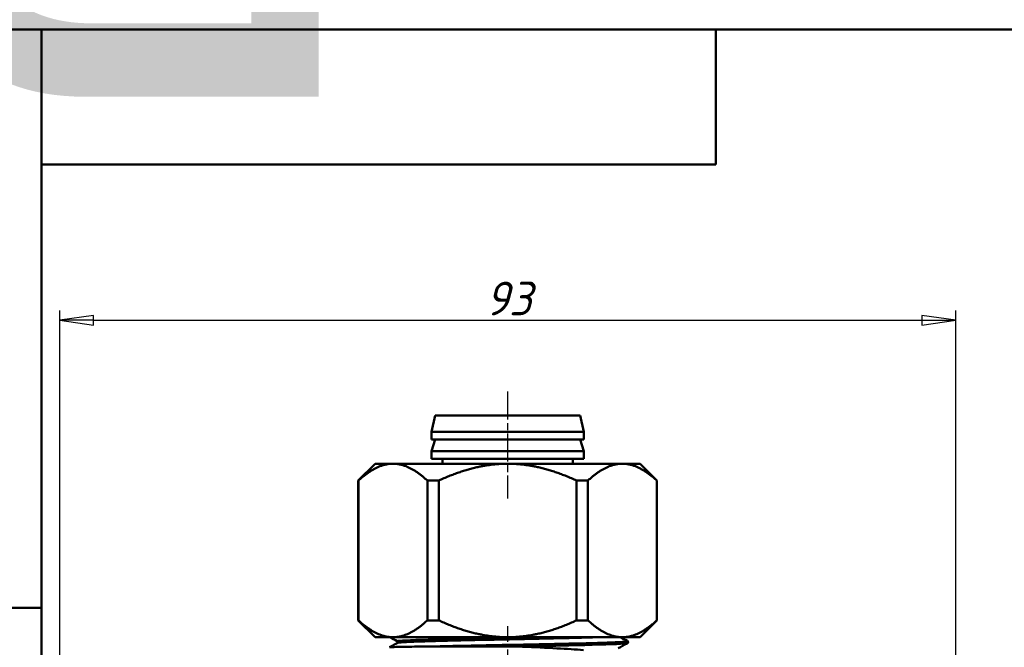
# Model space of a CAD drawing. Header units: millimetres. Extents: x -512 to 1356, y -69 to 356.
# Tile 8 of 12: x 18 to 120, y 228 to 293. Entities that reach past the tile are written whole.
import ezdxf
from ezdxf.enums import TextEntityAlignment as Align

# ---------------------------------------------------------------- set-up
doc = ezdxf.new("R2018")
doc.units = ezdxf.units.MM
doc.linetypes.add('CHAIN', pattern=[0.7087, 0.4724, -0.0591, 0.1181, -0.0591])
for name, color, linetype, lineweight in [('Видимые тонкие (ГОСТ)', 7, 'Continuous', 35), ('Видимый контур (ГОСТ)', 7, 'Continuous', 50), ('Кромка (ГОСТ)', 7, 'Continuous', 50), ('Обозначение (ГОСТ)', 7, 'Continuous', 25), ('Осевая линия (ГОСТ)', 7, 'Continuous', 25), ('Размер (ГОСТ)', 7, 'Continuous', 25), ('Эскизная геометрия (ГОСТ)', 7, 'Continuous', 50)]:
    doc.layers.add(name, color=color, linetype=linetype, lineweight=lineweight)
doc.styles.get("Standard").update_dxf_attribs({"font": 'GOST Common Italic.ttf'})
doc.styles.add('Обычный текст (ГОСТ)', font='GOST Common Italic.ttf')
doc.dimstyles.new('Обычный (ГОСТ)', dxfattribs={"dimtxt": 3.5, "dimasz": 3.5, "dimexe": 1, "dimexo": 0, "dimgap": 0.5, "dimtad": 1, "dimrnd": 1e-08, "dimtxsty": 'Обычный текст (ГОСТ)', "dimblk": 'Filled-1', "dimcen": 0.09, "dimdle": 15, "dimclrd": 256, "dimclre": 256, "dimclrt": 256, "dimazin": 2, "dimtfac": 0.714286, "dimtdec": 3, "dimtmove": 0, "dimatfit": 3, "dimfxl": 1, "dimtolj": 1, "dimlwd": 25, "dimlwe": 25, "dimarcsym": 0})

# ---------------------------------------------------------------- blocks, each defined once
blk = doc.blocks.new('ГОСТ - Доп. графы 2')
at = {"layer": 'Эскизная геометрия (ГОСТ)'}
for p, q in [((-12, 0), (-12, 120)), ((-12, 120), (0, 120)), ((-7, 0), (-7, 120)), ((-12, 60), (0, 60)), ((0, 0), (-12, 0))]:
    blk.add_line(p, q, dxfattribs=at)
at = {"layer": 'Обозначение (ГОСТ)', "lineweight": 30, "width": 0.8, "flags": 17}
for tag, p in [('Первичная_применяемость', (-3.65, 90.03)), ('Справочный_номер', (-3.55, 30.02))]:
    blk.add_attdef(tag, text='', height=3.17, rotation=90, dxfattribs=at).set_placement(p, align=Align.MIDDLE_CENTER)
blk = doc.blocks.new('ГОСТ - Доп. графы 3')
at = {"layer": 'Эскизная геометрия (ГОСТ)'}
for p, q in [((0, 0), (70, 0)), ((70, 0), (70, -14)), ((70, -14), (0, -14))]:
    blk.add_line(p, q, dxfattribs=at)
at = {"layer": 'Обозначение (ГОСТ)', "lineweight": 30, "width": 0.8}
blk.add_attdef('ОБОЗНАЧЕНИЕ', text='', height=5, rotation=180, dxfattribs=at).set_placement((34.94, -6.97), align=Align.MIDDLE_CENTER)
blk = doc.blocks.new('Рамки ГОСТ_ граница 297x210')
at = {"layer": 'Кромка (ГОСТ)'}
for p, q in [((205, 292), (20, 292)), ((20, 292), (20, 5))]:
    blk.add_line(p, q, dxfattribs=at)
blk = doc.blocks.new('Filled-1')
at = {"color": 0}
for p, q in [((0, 0), (-1, 0.143)), ((-1, 0.143), (-1, -0.143)), ((-1, 0), (0, 0)), ((-1, -0.143), (0, 0))]:
    blk.add_line(p, q, dxfattribs=at)
at = {"color": 0, "flags": 128}
blk.add_lwpolyline([(-1, -0.143), (0, 0), (-1, 0.143), (-1, -0.143)], dxfattribs=at)
at = {"color": 0}
blk.add_solid([(-1, -0.143), (0, 0), (-1, 0.143), (-1, -0.143)], dxfattribs=at)
blk = doc.blocks.new('*D8')
at = {"layer": 'Defpoints', "color": 0, "linetype": 'Continuous', "transparency": 16777216}
for p in [(114.9, 261.85), (21.9, 216.71), (114.9, 216.71)]:
    blk.add_point(p, dxfattribs=at)
at = {"layer": 'Размер (ГОСТ)', "linetype": 'Continuous', "lineweight": 25, "transparency": 16777216}
for p, q in [((21.9, 216.71), (21.9, 262.85)), ((114.9, 216.71), (114.9, 262.85)), ((25.4, 261.85), (111.4, 261.85))]:
    blk.add_line(p, q, dxfattribs=at)
at = {"layer": 'Размер (ГОСТ)', "linetype": 'Continuous', "lineweight": 25, "transparency": 16777216, "xscale": 3.5, "yscale": 3.5, "zscale": 3.5, "rotation": 180}
blk.add_blockref('Filled-1', (21.9, 261.85), dxfattribs=at)
at = {"layer": 'Размер (ГОСТ)', "linetype": 'Continuous', "lineweight": 25, "transparency": 16777216, "xscale": 3.5, "yscale": 3.5, "zscale": 3.5}
blk.add_blockref('Filled-1', (114.9, 261.85), dxfattribs=at)
at = {"layer": 'Размер (ГОСТ)', "linetype": 'Continuous', "lineweight": 25, "transparency": 16777216, "insert": (66.07, 265.85), "char_height": 3.5, "attachment_point": 1, "style": 'Обычный текст (ГОСТ)'}
blk.add_mtext('\\A1;93', dxfattribs=at)

msp = doc.modelspace()

# ---------------------------------------------------------------- linework, layer by layer
at = {"layer": 'Видимые тонкие (ГОСТ)'}
for points, knots in [([(68.915, 228.961), (66.726, 228.916), (64.509, 228.87), (62.616, 228.824), (60.208, 228.766), (58.346, 228.708), (57.489, 228.65), (57.075, 228.622), (56.897, 228.594), (56.952, 228.566)], [45.5080168, 45.5080168, 45.5080168, 45.5080168, 46.0817082, 46.0817082, 46.0817082, 46.8115654, 46.8115654, 46.8115654, 47.1639126, 47.1639126, 47.1639126, 47.1639126]), ([(78.565, 228.961), (77.549, 228.916), (75.975, 228.87), (74.07, 228.824), (71.646, 228.766), (68.709, 228.708), (65.982, 228.65), (63.263, 228.592), (60.779, 228.534), (59.139, 228.476), (57.808, 228.429), (57.043, 228.382), (56.946, 228.335)], [44.4618578, 44.4618578, 44.4618578, 44.4618578, 45.0355493, 45.0355493, 45.0355493, 45.7654064, 45.7654064, 45.7654064, 46.4933186, 46.4933186, 46.4933186, 47.083867, 47.083867, 47.083867, 47.083867]), ([(74.523, 228.961), (72.817, 228.919), (70.823, 228.876), (68.803, 228.834), (66.028, 228.776), (63.228, 228.717), (61.097, 228.659), (58.972, 228.601), (57.531, 228.543), (57.13, 228.485), (57.05, 228.473), (57.012, 228.462), (57.013, 228.45)], [44.9849373, 44.9849373, 44.9849373, 44.9849373, 45.5175082, 45.5175082, 45.5175082, 46.2490374, 46.2490374, 46.2490374, 46.9785458, 46.9785458, 46.9785458, 47.1238898, 47.1238898, 47.1238898, 47.1238898]), ([(80.806, 228.585), (80.871, 228.549), (80.529, 228.513), (79.789, 228.478), (78.61, 228.421), (76.432, 228.364), (73.768, 228.307), (71.091, 228.25), (67.947, 228.193), (65.086, 228.136), (62.465, 228.084), (60.098, 228.031), (58.464, 227.979)], [43.9453655, 43.9453655, 43.9453655, 43.9453655, 44.3929319, 44.3929319, 44.3929319, 45.106121, 45.106121, 45.106121, 45.8229144, 45.8229144, 45.8229144, 46.4796426, 46.4796426, 46.4796426, 46.4796426]), ([(80.813, 228.316), (80.808, 228.313), (80.801, 228.31), (80.791, 228.307), (80.579, 228.25), (79.264, 228.193), (77.159, 228.136), (75.23, 228.084), (72.656, 228.031), (69.958, 227.979)], [50.3024141, 50.3024141, 50.3024141, 50.3024141, 50.3368706, 50.3368706, 50.3368706, 51.0536641, 51.0536641, 51.0536641, 51.7103922, 51.7103922, 51.7103922, 51.7103922])]:
    msp.add_open_spline(points, degree=3, knots=knots, dxfattribs=at)
at = {"layer": 'Видимый контур (ГОСТ)'}
for p, q in [((60.883, 251.961), (60.497, 250.261)), ((60.883, 251.961), (75.912, 251.961)), ((75.912, 251.961), (76.299, 250.261)), ((60.497, 250.261), (76.299, 250.261)), ((60.497, 250.261), (60.497, 249.461)), ((60.497, 249.461), (76.299, 249.461)), ((60.883, 249.461), (60.497, 248.261)), ((75.912, 249.461), (76.299, 248.261)), ((76.299, 250.261), (76.299, 249.461)), ((60.497, 248.261), (76.299, 248.261)), ((60.497, 248.261), (60.497, 247.461)), ((60.497, 247.461), (76.299, 247.461)), ((61.632, 247.461), (61.632, 246.961)), ((75.163, 247.461), (75.163, 246.961)), ((76.299, 248.261), (76.299, 247.461)), ((54.648, 246.961), (52.898, 245.211)), ((56.49, 246.961), (54.648, 246.961)), ((68.398, 246.961), (56.49, 246.961)), ((80.306, 246.961), (68.398, 246.961)), ((82.148, 246.961), (80.306, 246.961)), ((82.148, 246.961), (83.898, 245.211)), ((52.898, 245.211), (52.913, 245.211)), ((52.898, 245.211), (52.898, 230.711)), ((52.913, 245.211), (52.913, 230.711)), ((60.067, 245.211), (61.243, 245.211)), ((60.067, 245.211), (60.067, 230.711)), ((61.243, 245.211), (61.243, 230.711)), ((75.552, 245.211), (76.728, 245.211)), ((75.552, 245.211), (75.552, 230.711)), ((76.728, 245.211), (76.728, 230.711)), ((83.883, 245.211), (83.898, 245.211)), ((83.883, 245.211), (83.883, 230.711)), ((83.898, 245.211), (83.898, 230.711)), ((52.913, 230.711), (52.898, 230.711)), ((54.648, 228.961), (52.898, 230.711)), ((61.243, 230.711), (60.067, 230.711)), ((76.728, 230.711), (75.552, 230.711)), ((82.148, 228.961), (83.898, 230.711)), ((83.898, 230.711), (83.883, 230.711)), ((54.648, 228.961), (56.49, 228.961)), ((56.49, 228.961), (68.398, 228.961)), ((68.398, 228.961), (80.306, 228.961)), ((80.306, 228.961), (82.148, 228.961)), ((56.146, 227.919), (56.943, 228.335)), ((65.268, 228.007), (64.501, 228.007)), ((80.898, 228.442), (80.898, 228.458))]:
    msp.add_line(p, q, dxfattribs=at)
for points, weights in [([(56.49, 246.961), (54.808, 246.961), (52.913, 245.211)], [1, 1.03347389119, 1.00416676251]), ([(60.067, 245.211), (58.172, 246.961), (56.49, 246.961)], [1.00416676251, 1.03347389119, 1]), ([(68.398, 246.961), (65.035, 246.961), (61.243, 245.211)], [1, 1.03347389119, 1.00416676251]), ([(75.552, 245.211), (71.761, 246.961), (68.398, 246.961)], [1.00416676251, 1.03347389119, 1]), ([(80.306, 246.961), (78.624, 246.961), (76.728, 245.211)], [1, 1.03347389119, 1.00416676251]), ([(83.883, 245.211), (81.987, 246.961), (80.306, 246.961)], [1.00416676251, 1.03347389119, 1]), ([(52.913, 230.711), (54.808, 228.961), (56.49, 228.961)], [1.0173058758, 1.04021321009, 1]), ([(56.49, 228.961), (58.172, 228.961), (60.067, 230.711)], [1, 1.04021321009, 1.0173058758]), ([(61.243, 230.711), (65.035, 228.961), (68.398, 228.961)], [1.0173058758, 1.04021321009, 1]), ([(68.398, 228.961), (71.761, 228.961), (75.552, 230.711)], [1, 1.04021321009, 1.0173058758]), ([(76.728, 230.711), (78.624, 228.961), (80.306, 228.961)], [1.0173058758, 1.04021321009, 1]), ([(80.306, 228.961), (81.987, 228.961), (83.883, 230.711)], [1, 1.04021321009, 1.0173058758])]:
    msp.add_rational_spline(points, weights, degree=2, dxfattribs=at)
for points in [[(56.943, 228.566), (56.69, 228.697), (56.437, 228.829), (56.184, 228.961)], [(80.091, 228.961), (80.332, 228.836), (80.573, 228.71), (80.814, 228.585)], [(80.814, 228.316), (80.493, 228.149), (80.173, 227.982), (79.853, 227.815)]]:
    msp.add_open_spline(points, degree=3, dxfattribs=at)
for points, knots in [([(56.148, 227.916), (56.125, 227.924), (56.235, 227.932), (56.849, 227.954), (57.525, 227.966), (58.464, 227.979)], [-0.797788, -0.797788, -0.797788, -0.797788, -0.48326844, -0.48326844, 0, 0, 0, 0]), ([(57.01, 228.45), (57.01, 228.48), (56.999, 228.508), (56.976, 228.541), (56.966, 228.55), (56.952, 228.561), (56.947, 228.564), (56.943, 228.566)], [0, 0, 0, 0, 0.018001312, 0.018001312, 0.033705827, 0.033705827, 0.04835951, 0.04835951, 0.04835951, 0.04835951]), ([(56.943, 228.335), (56.949, 228.338), (56.959, 228.342), (56.981, 228.366), (56.99, 228.377), (57.005, 228.408), (57.01, 228.429), (57.01, 228.45)], [0, 0, 0, 0, 0.023395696, 0.023395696, 0.035659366, 0.035659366, 0.048380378, 0.048380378, 0.048380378, 0.048380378]), ([(58.464, 227.979), (59.157, 227.988), (59.997, 227.994), (62.019, 228.003), (63.221, 228.006), (64.501, 228.007)], [-0.76182642, -0.76182642, -0.76182642, -0.76182642, -0.4040962, -0.4040962, 0, 0, 0, 0]), ([(80.897, 228.458), (80.898, 228.454), (80.893, 228.45), (80.883, 228.446), (80.74, 228.39), (79.503, 228.333), (77.463, 228.276), (75.417, 228.219), (72.582, 228.163), (69.625, 228.106), (67.903, 228.073), (66.145, 228.04), (64.501, 228.007)], [43.9813607, 43.9813607, 43.9813607, 43.9813607, 44.0307703, 44.0307703, 44.0307703, 44.7417902, 44.7417902, 44.7417902, 45.4547263, 45.4547263, 45.4547263, 45.8701429, 45.8701429, 45.8701429, 45.8701429]), ([(65.268, 228.007), (68.154, 228.064), (71.306, 228.121), (73.974, 228.178), (76.64, 228.235), (78.802, 228.292), (79.944, 228.348), (80.572, 228.38), (80.888, 228.411), (80.89, 228.442)], [-52.0893487, -52.0893487, -52.0893487, -52.0893487, -51.3739294, -51.3739294, -51.3739294, -50.6587814, -50.6587814, -50.6587814, -50.2654825, -50.2654825, -50.2654825, -50.2654825]), ([(65.268, 228.007), (66.921, 228.006), (68.311, 228.001), (69.548, 227.989), (69.838, 227.985), (69.958, 227.979)], [-0.11699575, -0.11699575, -0.11699575, -0.11699575, -0.0370455, -0.0370455, 0, 0, 0, 0]), ([(69.958, 227.979), (71.21, 227.922), (72.404, 227.864), (74.538, 227.747), (75.473, 227.689), (76.256, 227.629)], [-0.75983707, -0.75983707, -0.75983707, -0.75983707, -0.37248103, -0.37248103, 0, 0, 0, 0]), ([(80.814, 228.585), (80.825, 228.579), (80.839, 228.571), (80.865, 228.545), (80.874, 228.533), (80.891, 228.5), (80.897, 228.48), (80.898, 228.458)], [0, 0, 0, 0, 0.023199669, 0.023199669, 0.035269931, 0.035269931, 0.047767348, 0.047767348, 0.047767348, 0.047767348]), ([(80.898, 228.442), (80.896, 228.412), (80.885, 228.384), (80.865, 228.356), (80.858, 228.349), (80.837, 228.328), (80.824, 228.321), (80.814, 228.316)], [0, 0, 0, 0, 0.017403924, 0.017403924, 0.026373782, 0.026373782, 0.047745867, 0.047745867, 0.047745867, 0.047745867])]:
    msp.add_open_spline(points, degree=3, knots=knots, dxfattribs=at)
at = {"layer": 'Осевая линия (ГОСТ)', "linetype": 'CHAIN', "ltscale": 6.166231}
msp.add_line((68.398, 254.461), (68.398, 243.361), dxfattribs=at)
at = {"layer": 'Осевая линия (ГОСТ)', "linetype": 'CHAIN', "ltscale": 3.411993}
msp.add_line((68.398, 230.102), (68.398, 223.96), dxfattribs=at)

# ---------------------------------------------------------------- block references
ref = msp.add_blockref('ГОСТ - Доп. графы 3', (20, 292))
lines = msp.add_mtext('\\W0.8000;RFT07 26x20x26 ', dxfattribs={"layer": 'Обозначение (ГОСТ)', "insert": (54.942, 285.032), "char_height": 70.12484, "attachment_point": 1, "rotation": 180})
ref.add_attrib('ОБОЗНАЧЕНИЕ', '', (54.942, 285.032)).embed_mtext(lines)
for name, p in [('Рамки ГОСТ_ граница 297x210', (0, 0)), ('ГОСТ - Доп. графы 2', (20, 172))]:
    msp.add_blockref(name, p)

# ---------------------------------------------------------------- dimensions: what is measured, and where the dimension line sits
at = {"layer": 'Размер (ГОСТ)', "linetype": 'Continuous', "lineweight": 25}
dim = msp.add_linear_dim(base=(114.898, 261.853), p1=(21.898, 216.711), p2=(114.898, 216.711), angle=180, dimstyle='Обычный (ГОСТ)', override={"dimgap": 0.5, "dimdec": 2, "dimtol": 0, "dimlim": 0, "dimtp": 0, "dimtm": 0, "dimtdec": 3, "dimtofl": 0, "dimatfit": 1}, dxfattribs=at)
dim.commit()
dim.dimension.update_dxf_attribs({"geometry": '*D8', "text_midpoint": (68.398, 261.853), "dimtype": 160})

doc.saveas('drawing.dxf')
